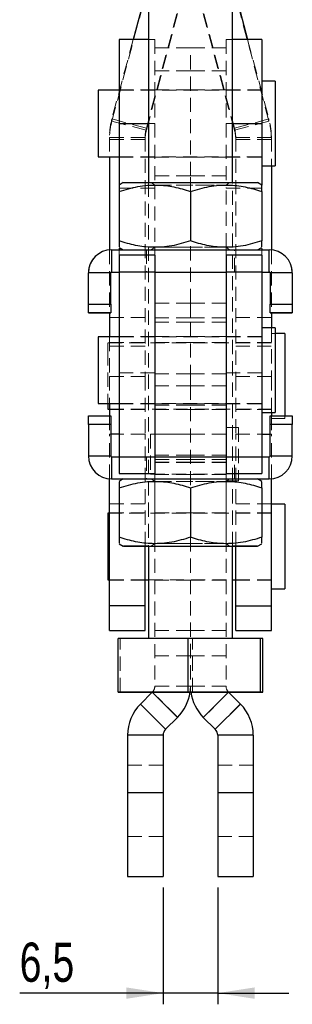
# Model space of a CAD drawing. Header units: millimetres. Extents: x 50 to 364, y 8 to 287.
# Tile 7 of 16: x 202 to 227, y 118 to 206. Entities that reach past the tile are written whole.
import ezdxf

# ---------------------------------------------------------------- set-up
doc = ezdxf.new("R2010")
doc.units = ezdxf.units.MM
doc.linetypes.add('HIDDEN', pattern=[1.905, 1.27, -0.635])
doc.layers.add('FORMATO', color=179, linetype='Continuous')
doc.styles.add('SLDTEXTSTYLE0', font='TXT', dxfattribs={"width": 0.75})
doc.dimstyles.new('SLDDIMSTYLE3', dxfattribs={"dimtxt": 3.5, "dimasz": 3.302, "dimexe": 0, "dimexo": 0.0625, "dimgap": 0.875, "dimtad": 1, "dimdec": 3, "dimlfac": 1.333333, "dimrnd": 1e-09, "dimzin": 12, "dimdsep": 46, "dimtxsty": 'SLDTEXTSTYLE0', "dimsah": 1, "dimcen": 0.09, "dimadec": 0, "dimazin": 3, "dimtfac": 1, "dimtdec": 3, "dimtmove": 0, "dimatfit": 0, "dimfxl": 0, "dimfrac": 2, "dimtolj": 1, "dimtzin": 12, "dimarcsym": 0})

# ---------------------------------------------------------------- blocks, each defined once
blk = doc.blocks.new('_D_8')
at = {"layer": 'FORMATO'}
for p, q in [((215.097, 128.25), (215.097, 117.823)), ((219.972, 128.25), (219.972, 117.823)), ((215.097, 118.823), (202.267, 118.823)), ((219.972, 118.823), (215.097, 118.823)), ((219.972, 118.823), (226.322, 118.823))]:
    blk.add_line(p, q, dxfattribs=at)
for points in [[(215.097, 118.823), (211.795, 119.331), (211.795, 118.315)], [(219.972, 118.823), (223.274, 118.315), (223.274, 119.331)]]:
    blk.add_solid(points, dxfattribs=at)
at = {"layer": 'FORMATO', "insert": (202.267, 123.335), "char_height": 3.5, "attachment_point": 1, "style": 'SLDTEXTSTYLE0'}
blk.add_mtext('6,5', dxfattribs=at)

msp = doc.modelspace()

# ---------------------------------------------------------------- linework, layer by layer
at = {"color": 7, "linetype": 'Continuous', "lineweight": 25}
for p, q in [((213.784043, 218.006727), (213.784043, 191.231925)), ((221.284043, 191.231925), (221.284043, 218.006727)), ((213.784043, 209.120236), (212.416639, 204.017618)), ((221.284043, 209.120236), (222.651447, 204.017618)), ((213.784043, 204.017618), (211.159043, 204.017618)), ((211.159043, 204.017618), (211.159043, 196.517938)), ((223.909044, 204.017618), (221.284043, 204.017618)), ((223.909044, 204.017618), (223.909044, 196.517938)), ((225.109043, 200.305117), (223.909044, 200.305117)), ((225.109043, 200.305117), (225.109043, 199.322758)), ((211.159043, 199.494182), (209.284043, 199.494182)), ((209.284043, 199.494182), (209.284043, 198.722153)), ((225.109043, 199.322758), (225.109043, 192.730117)), ((209.284043, 198.722153), (209.284043, 193.541055)), ((211.159043, 196.517938), (211.159043, 191.015219)), ((223.909044, 196.517938), (223.909044, 191.015219)), ((209.284043, 193.541055), (211.159043, 193.541055)), ((210.296543, 193.541055), (210.296543, 185.223506)), ((223.909044, 192.730117), (225.109043, 192.730117)), ((224.771544, 192.730117), (224.771544, 185.223506)), ((211.534043, 191.231724), (211.159043, 191.015219)), ((223.909044, 191.015219), (223.534044, 191.231724)), ((211.159043, 190.445984), (211.159043, 186.01778)), ((217.534043, 190.446141), (217.534043, 186.017938)), ((223.909044, 190.445984), (223.909044, 186.01778)), ((210.484043, 185.232047), (210.484043, 183.244547)), ((210.484043, 185.232047), (224.584043, 185.232047)), ((211.159043, 185.448231), (211.533487, 185.232047)), ((211.159043, 185.349759), (211.159043, 185.232047)), ((214.346543, 184.744804), (211.159043, 184.744804)), ((211.159043, 184.744804), (211.159043, 183.244868)), ((214.346543, 184.744804), (214.346543, 183.244868)), ((223.909044, 184.744804), (220.721544, 184.744804)), ((220.721544, 184.744804), (220.721544, 183.244868)), ((223.5346, 185.232047), (223.909044, 185.448231)), ((223.909044, 185.347548), (223.909044, 185.232047)), ((223.909044, 184.744804), (223.909044, 183.244868)), ((224.584043, 183.244547), (224.584043, 185.232047)), ((210.409044, 183.169547), (208.421543, 183.169547)), ((208.421543, 180.357047), (208.421543, 183.169547)), ((210.409044, 180.357047), (210.409044, 183.169547)), ((210.484043, 183.244547), (210.484043, 183.243904)), ((210.484043, 183.244547), (211.159043, 183.244547)), ((210.484043, 183.243904), (211.159043, 183.243904)), ((211.159043, 183.244868), (214.346543, 183.244868)), ((211.159043, 183.244868), (211.159043, 166.744867)), ((214.346543, 183.244868), (214.346543, 166.744867)), ((214.346543, 183.244547), (220.721544, 183.244547)), ((220.721544, 183.244868), (223.909044, 183.244868)), ((220.721544, 183.244868), (220.721544, 166.744867)), ((223.909044, 183.244868), (223.909044, 166.744867)), ((223.909044, 183.244547), (224.584043, 183.244547)), ((223.909044, 183.243904), (224.584043, 183.243904)), ((224.584043, 183.244547), (224.584043, 183.243904)), ((226.646543, 183.169547), (224.659043, 183.169547)), ((224.659043, 183.169547), (224.659043, 180.357047)), ((226.646543, 183.169547), (226.646543, 180.357047)), ((208.421543, 179.607014), (208.421543, 180.357047)), ((208.421543, 180.357047), (210.409044, 180.357047)), ((210.409044, 180.357047), (210.409044, 179.607014)), ((224.659043, 179.607014), (224.659043, 180.357047)), ((224.659043, 180.357047), (226.646543, 180.357047)), ((226.646543, 180.357047), (226.646543, 179.607014)), ((210.409044, 179.607014), (208.421543, 179.607014)), ((208.421543, 179.607014), (208.421543, 179.606436)), ((208.421543, 179.606436), (210.409044, 179.606436)), ((210.296543, 179.606436), (210.296543, 177.444181)), ((210.409044, 179.607014), (210.409044, 179.606436)), ((226.646543, 179.607014), (224.659043, 179.607014)), ((224.659043, 179.607014), (224.659043, 179.606436)), ((224.659043, 179.606436), (226.646543, 179.606436)), ((224.771544, 179.606436), (224.771544, 178.255118)), ((226.646543, 179.607014), (226.646543, 179.606436)), ((225.109043, 178.255118), (223.909044, 178.255118)), ((225.109043, 178.255118), (225.109043, 177.272759)), ((225.971544, 177.741904), (225.109043, 177.741904)), ((225.971544, 177.741904), (225.971544, 176.759545)), ((211.159043, 177.444181), (209.284043, 177.444181)), ((209.284043, 177.444181), (209.284043, 176.672153)), ((225.109043, 177.272759), (225.109043, 170.680118)), ((209.284043, 176.672153), (209.284043, 171.491056)), ((225.971544, 176.759545), (225.971544, 170.382014)), ((209.284043, 171.491056), (211.159043, 171.491056)), ((210.146543, 171.491056), (210.146543, 170.977842)), ((210.146543, 170.977842), (210.296543, 170.977842)), ((210.296543, 171.491056), (210.296543, 170.382014)), ((223.909044, 170.680118), (225.109043, 170.680118)), ((224.771544, 170.680118), (224.771544, 170.382014)), ((208.421543, 170.382014), (210.409044, 170.382014)), ((208.421543, 169.632046), (208.421543, 170.382014)), ((210.409044, 170.382014), (210.409044, 169.632046)), ((224.659043, 170.382014), (226.646543, 170.382014)), ((224.659043, 169.632046), (224.659043, 170.382014)), ((226.646543, 170.382014), (226.646543, 169.632046)), ((210.409044, 169.632046), (208.421543, 169.632046)), ((208.421543, 169.632046), (208.421543, 166.819546)), ((210.409044, 169.632046), (210.409044, 166.819546)), ((226.646543, 169.632046), (224.659043, 169.632046)), ((224.659043, 166.819546), (224.659043, 169.632046)), ((226.646543, 166.819546), (226.646543, 169.632046)), ((208.421543, 166.818903), (208.421543, 166.819546)), ((208.421543, 166.819546), (210.409044, 166.819546)), ((210.484043, 166.744546), (210.484043, 164.757046)), ((210.484043, 166.744546), (211.159043, 166.744546)), ((211.159043, 166.744867), (211.159043, 165.244803)), ((211.159043, 166.744867), (214.346543, 166.744867)), ((214.346543, 166.744867), (214.346543, 165.244803)), ((214.346543, 166.744546), (220.721544, 166.744546)), ((220.721544, 166.744867), (220.721544, 165.244803)), ((220.721544, 166.744867), (223.909044, 166.744867)), ((223.909044, 166.744867), (223.909044, 165.244803)), ((223.909044, 166.744546), (224.584043, 166.744546)), ((224.584043, 164.757046), (224.584043, 166.744546)), ((224.659043, 166.819546), (226.646543, 166.819546)), ((226.646543, 166.818903), (226.646543, 166.819546)), ((210.296543, 153.432205), (210.296543, 164.764944)), ((210.484043, 164.757046), (224.584043, 164.757046)), ((210.484043, 164.756403), (210.484043, 164.757046)), ((210.484043, 164.756403), (211.533487, 164.756403)), ((211.159043, 165.244803), (214.346543, 165.244803)), ((211.534043, 164.756725), (211.159043, 164.540218)), ((220.721544, 165.244803), (223.909044, 165.244803)), ((223.909044, 164.540218), (223.534044, 164.756725)), ((223.5346, 164.756403), (224.584043, 164.756403)), ((224.584043, 164.756403), (224.584043, 164.757046)), ((224.771544, 153.432205), (224.771544, 164.764944)), ((211.159043, 163.970984), (211.159043, 159.542781)), ((217.534043, 163.971142), (217.534043, 159.542938)), ((223.909044, 163.970984), (223.909044, 159.542781)), ((225.971544, 162.505118), (224.771544, 162.505118)), ((225.971544, 162.505118), (225.971544, 161.522759)), ((210.296543, 161.694181), (210.146543, 161.694181)), ((210.146543, 161.694181), (210.146543, 160.922154)), ((225.971544, 161.522759), (225.971544, 154.930119)), ((210.146543, 160.922154), (210.146543, 155.741056)), ((211.159043, 158.973231), (211.534043, 158.756725)), ((213.484043, 153.432205), (213.484043, 158.756535)), ((213.784043, 158.756725), (213.784043, 150.506946)), ((221.284043, 150.506948), (221.284043, 158.756725)), ((221.584043, 153.432205), (221.584043, 158.756535)), ((223.534044, 158.756725), (223.909044, 158.973231)), ((210.146543, 155.741056), (210.296543, 155.741056)), ((213.484043, 155.741056), (213.784043, 155.741056)), ((221.284043, 155.741056), (221.584043, 155.741056)), ((224.771544, 154.930119), (225.971544, 154.930119)), ((213.484043, 153.432205), (210.296543, 153.432205)), ((210.296543, 151.226179), (210.296543, 153.432205)), ((213.484043, 151.226179), (213.484043, 153.432205)), ((221.584043, 153.432205), (224.771544, 153.432205)), ((221.584043, 151.226179), (221.584043, 153.432205)), ((224.771544, 151.226179), (224.771544, 153.432205)), ((210.296543, 151.226179), (213.484043, 151.226179)), ((217.333098, 150.50704), (211.060947, 150.506875)), ((211.060947, 145.706875), (211.060947, 150.506875)), ((217.333098, 145.70704), (217.333098, 150.50704)), ((223.806195, 150.506891), (217.333098, 150.50704)), ((221.584043, 151.226179), (224.771544, 151.226179)), ((223.806195, 145.70689), (223.806195, 150.506891)), ((224.00714, 150.506575), (223.806195, 150.506891)), ((224.00714, 145.706575), (224.00714, 150.506575)), ((217.333098, 145.70704), (211.060947, 145.706875)), ((211.060947, 145.706875), (211.261892, 145.706559)), ((211.261892, 145.706559), (217.734988, 145.70641)), ((214.125863, 145.706494), (213.06231, 144.64294)), ((223.806195, 145.70689), (217.333098, 145.70704)), ((217.734988, 145.70641), (224.00714, 145.706575)), ((220.942223, 145.706494), (222.005776, 144.64294)), ((224.00714, 145.706575), (223.806195, 145.70689)), ((215.316213, 142.389038), (213.06231, 144.64294)), ((222.005776, 144.64294), (219.751873, 142.389038)), ((216.380776, 143.453601), (215.316213, 142.389038)), ((218.68731, 143.453601), (219.751873, 142.389038)), ((215.096543, 141.858707), (211.909043, 141.858707)), ((211.909043, 141.858707), (211.909043, 136.749875)), ((215.096543, 141.858707), (215.096543, 136.749875)), ((223.159043, 141.858707), (219.971543, 141.858707)), ((219.971543, 141.858707), (219.971543, 136.749875)), ((223.159043, 141.858707), (223.159043, 136.749875)), ((211.909043, 136.749875), (215.096543, 136.749875)), ((211.909043, 136.749875), (211.909043, 129.249874)), ((215.096543, 136.749875), (215.096543, 129.249874)), ((219.971543, 136.749875), (219.971543, 129.249874)), ((219.971543, 136.749875), (223.159043, 136.749875)), ((223.159043, 136.749875), (223.159043, 129.249874)), ((211.909043, 129.249874), (215.096543, 129.249874)), ((219.971543, 129.249874), (223.159043, 129.249874))]:
    msp.add_line(p, q, dxfattribs=at)
at = {"color": 7, "linetype": 'HIDDEN', "lineweight": 18}
for p, q in [((210.513766, 196.732434), (214.237932, 210.629571)), ((224.55432, 196.732434), (220.830155, 210.629571)), ((217.316821, 209.989085), (213.592655, 196.091951)), ((213.592655, 195.907546), (217.316821, 209.804683)), ((217.751266, 209.989085), (221.475432, 196.091951)), ((221.475432, 195.907546), (217.751266, 209.804683)), ((212.416639, 204.017618), (210.513766, 196.916839)), ((214.346543, 204.017618), (213.784043, 204.017618)), ((214.346543, 204.017618), (214.346543, 196.517938)), ((217.534043, 203.267617), (214.346543, 203.267617)), ((217.534043, 191.823707), (217.534043, 203.267617)), ((220.721544, 203.267617), (217.534043, 203.267617)), ((220.721544, 204.017618), (220.721544, 196.517938)), ((221.284043, 204.017618), (220.721544, 204.017618)), ((222.651447, 204.017618), (224.55432, 196.916839)), ((217.534043, 201.21153), (214.346543, 201.21153)), ((220.721544, 201.21153), (217.534043, 201.21153)), ((214.346543, 199.517618), (211.159043, 199.517618)), ((223.909044, 199.494182), (211.159043, 199.494182)), ((217.534043, 199.517618), (214.346543, 199.517618)), ((220.721544, 199.517618), (217.534043, 199.517618)), ((223.909044, 199.517618), (220.721544, 199.517618)), ((210.513766, 196.916839), (210.513766, 196.732434)), ((213.592655, 196.091951), (210.513766, 196.916839)), ((210.513766, 196.732434), (213.592655, 195.907546)), ((211.159043, 196.517296), (214.346543, 196.517296)), ((213.784043, 196.517938), (214.346543, 196.517938)), ((214.346543, 196.517938), (214.346543, 190.742938)), ((220.721544, 196.517938), (220.721544, 190.742938)), ((220.721544, 196.517938), (221.284043, 196.517938)), ((220.721544, 196.517296), (223.909044, 196.517296)), ((221.475432, 196.091951), (224.55432, 196.916839)), ((224.55432, 196.732434), (221.475432, 195.907546)), ((224.55432, 196.916839), (224.55432, 196.732434)), ((213.592655, 196.091951), (213.592655, 195.907546)), ((221.475432, 196.091951), (221.475432, 195.907546)), ((213.484043, 195.267062), (210.296543, 195.267062)), ((210.296543, 195.267062), (210.296543, 193.541055)), ((210.296543, 195.082658), (213.484043, 195.082658)), ((213.484043, 195.267062), (213.484043, 173.915697)), ((221.584043, 195.267062), (224.771544, 195.267062)), ((221.584043, 195.267062), (221.584043, 173.915697)), ((224.771544, 195.082658), (221.584043, 195.082658)), ((224.771544, 195.267062), (224.771544, 192.730117)), ((211.159043, 193.541055), (223.909044, 193.541055)), ((211.159043, 193.517619), (214.346543, 193.517619)), ((214.346543, 193.517619), (217.534043, 193.517619)), ((217.534043, 193.517619), (220.721544, 193.517619)), ((220.721544, 193.517619), (223.909044, 193.517619)), ((217.534043, 191.823707), (214.346543, 191.823707)), ((220.721544, 191.823707), (217.534043, 191.823707)), ((217.534043, 190.446141), (217.534043, 191.823707)), ((211.159043, 191.015219), (211.159043, 190.742938)), ((213.784043, 191.231925), (213.784043, 158.756725)), ((214.029097, 191.231724), (214.346544, 191.009447)), ((214.346543, 191.009447), (214.346543, 185.454002)), ((220.721543, 191.009447), (221.03899, 191.231724)), ((220.721544, 185.454002), (220.721544, 191.009447)), ((221.284043, 158.756725), (221.284043, 191.231925)), ((223.909044, 191.015219), (223.909044, 190.742938)), ((211.159043, 190.742938), (214.346543, 190.742938)), ((211.159043, 190.742938), (211.159043, 190.445984)), ((220.721544, 190.742938), (223.909044, 190.742938)), ((223.909044, 190.742938), (223.909044, 190.445984)), ((217.534043, 186.017938), (217.534043, 186.017308)), ((217.534043, 180.467618), (217.534043, 186.017308)), ((210.296543, 185.223506), (210.296543, 179.606436)), ((210.484043, 185.232047), (210.484043, 185.231404)), ((210.484043, 183.243904), (210.484043, 185.231404)), ((210.484043, 185.231404), (224.584043, 185.231404)), ((211.159043, 185.232047), (211.159043, 184.744804)), ((211.533487, 185.232047), (211.534043, 185.231725)), ((213.596543, 185.231725), (213.596543, 183.244225)), ((214.346544, 185.454004), (214.029097, 185.231725)), ((214.346543, 185.454002), (214.346543, 184.744804)), ((221.03899, 185.231725), (220.721543, 185.454004)), ((220.721544, 185.454002), (220.721544, 184.744804)), ((221.471543, 183.244225), (221.471543, 185.231725)), ((223.534044, 185.231725), (223.5346, 185.232047)), ((223.909044, 185.232047), (223.909044, 184.744804)), ((224.584043, 185.232047), (224.584043, 185.231404)), ((224.584043, 185.231404), (224.584043, 183.243904)), ((224.771544, 185.223506), (224.771544, 179.606436)), ((208.421543, 183.168904), (210.409044, 183.168904)), ((211.159043, 183.244739), (214.346543, 183.244739)), ((211.159043, 183.244547), (214.346543, 183.244547)), ((211.159043, 183.243904), (223.909044, 183.243904)), ((211.159043, 183.243261), (214.346543, 183.243261)), ((220.721544, 183.244739), (223.909044, 183.244739)), ((220.721544, 183.244547), (223.909044, 183.244547)), ((220.721544, 183.243261), (223.909044, 183.243261)), ((224.659043, 183.168904), (226.646543, 183.168904)), ((210.409044, 180.356404), (208.421543, 180.356404)), ((217.534043, 180.467618), (214.346543, 180.467618)), ((217.534043, 180.467618), (217.534043, 178.768218)), ((220.721544, 180.467618), (217.534043, 180.467618)), ((226.646543, 180.356404), (224.659043, 180.356404)), ((213.484043, 179.188014), (210.296543, 179.188014)), ((214.346543, 179.14724), (217.534043, 179.14724)), ((214.346543, 178.768218), (217.534043, 178.768218)), ((217.534043, 179.14724), (220.721544, 179.14724)), ((217.534043, 178.768218), (217.534043, 174.159326)), ((217.534043, 178.768218), (220.721544, 178.768218)), ((221.584043, 179.188014), (224.771544, 179.188014)), ((224.771544, 178.255118), (224.771544, 173.915697)), ((225.109043, 177.741904), (224.771544, 177.741904)), ((210.146543, 176.930967), (210.146543, 176.158939)), ((224.771544, 176.930967), (210.146543, 176.930967)), ((210.296543, 177.444181), (210.296543, 173.915697)), ((213.484043, 176.954404), (210.296543, 176.954404)), ((214.346543, 177.467618), (211.159043, 177.467618)), ((223.909044, 177.444181), (211.159043, 177.444181)), ((217.534043, 177.467618), (214.346543, 177.467618)), ((217.534043, 176.954404), (214.346543, 176.954404)), ((220.721544, 177.467618), (217.534043, 177.467618)), ((220.721544, 176.954404), (217.534043, 176.954404)), ((223.909044, 177.467618), (220.721544, 177.467618)), ((224.771544, 176.954404), (221.584043, 176.954404)), ((210.146543, 176.158939), (210.146543, 171.491056)), ((213.484043, 176.605958), (210.296543, 176.605958)), ((221.584043, 176.605958), (224.771544, 176.605958)), ((211.159043, 174.242297), (214.346543, 174.242297)), ((220.721544, 174.242297), (223.909044, 174.242297)), ((213.484043, 173.915697), (210.296543, 173.915697)), ((210.296543, 173.915697), (210.296543, 171.491056)), ((213.484043, 173.915697), (213.484043, 168.751586)), ((214.346543, 174.159326), (217.534043, 174.159326)), ((217.534043, 174.159326), (217.534043, 173.084176)), ((217.534043, 174.159326), (220.721544, 174.159326)), ((221.584043, 173.915697), (224.771544, 173.915697)), ((221.584043, 173.915697), (221.584043, 168.751586)), ((224.771544, 173.915697), (224.771544, 170.680118)), ((214.346543, 173.084176), (217.534043, 173.084176)), ((217.534043, 173.084176), (217.534043, 163.971142)), ((217.534043, 173.084176), (220.721544, 173.084176)), ((210.296543, 170.977842), (224.771544, 170.977842)), ((210.296543, 170.954404), (213.484043, 170.954404)), ((211.159043, 171.491056), (223.909044, 171.491056)), ((211.159043, 171.467618), (214.346543, 171.467618)), ((214.346543, 171.467618), (217.534043, 171.467618)), ((217.534043, 171.347696), (214.346543, 171.347696)), ((214.346543, 170.954404), (217.534043, 170.954404)), ((217.534043, 171.467618), (220.721544, 171.467618)), ((220.721544, 171.347696), (217.534043, 171.347696)), ((217.534043, 170.954404), (220.721544, 170.954404)), ((220.721544, 171.467618), (223.909044, 171.467618)), ((221.584043, 170.954404), (224.771544, 170.954404)), ((210.409044, 170.381436), (208.421543, 170.381436)), ((210.296543, 170.382014), (210.296543, 168.751586)), ((226.646543, 170.381436), (224.659043, 170.381436)), ((224.771544, 170.382014), (224.771544, 168.751586)), ((224.771544, 170.166904), (225.971544, 170.166904)), ((225.971544, 170.382014), (225.971544, 170.166904)), ((208.421543, 169.631403), (210.409044, 169.631403)), ((221.846543, 169.348868), (220.721544, 169.348868)), ((221.846543, 169.348868), (221.846543, 164.586368)), ((224.659043, 169.631403), (226.646543, 169.631403)), ((210.296543, 164.764944), (210.296543, 168.751586)), ((210.409044, 168.751586), (210.296543, 168.751586)), ((213.484043, 168.751586), (211.159043, 168.751586)), ((213.484043, 158.756535), (213.484043, 168.751586)), ((213.971543, 168.753556), (213.971543, 165.181681)), ((220.721544, 168.753556), (213.971543, 168.753556)), ((217.534043, 168.767618), (214.346543, 168.767618)), ((220.721544, 168.767618), (217.534043, 168.767618)), ((221.584043, 158.756535), (221.584043, 168.751586)), ((221.584043, 168.751586), (223.909044, 168.751586)), ((224.659043, 168.751586), (224.771544, 168.751586)), ((224.771544, 164.764944), (224.771544, 168.751586)), ((210.409044, 166.818903), (208.421543, 166.818903)), ((210.409044, 166.818903), (210.409044, 166.819546)), ((210.484043, 166.743903), (210.484043, 166.744546)), ((210.484043, 166.743903), (224.584043, 166.743903)), ((210.484043, 164.756403), (210.484043, 166.743903)), ((211.159043, 166.744739), (214.346543, 166.744739)), ((211.159043, 166.744546), (214.346543, 166.744546)), ((211.159043, 166.742618), (214.346543, 166.742618)), ((213.596543, 166.744225), (213.596543, 164.756725)), ((214.346543, 166.877807), (217.534043, 166.877807)), ((217.534043, 166.497393), (214.346543, 166.497393)), ((217.534043, 166.262101), (214.346543, 166.262101)), ((214.346543, 166.261513), (217.534043, 166.261513)), ((217.534043, 166.877807), (220.721544, 166.877807)), ((220.721544, 166.497393), (217.534043, 166.497393)), ((220.721544, 166.262101), (217.534043, 166.262101)), ((217.534043, 166.261513), (220.721544, 166.261513)), ((220.721544, 166.744739), (223.909044, 166.744739)), ((220.721544, 166.744546), (223.909044, 166.744546)), ((220.721544, 166.742618), (223.909044, 166.742618)), ((221.471543, 164.756725), (221.471543, 166.744225)), ((224.584043, 166.743903), (224.584043, 166.744546)), ((224.584043, 166.743903), (224.584043, 164.756403)), ((224.659043, 166.818903), (224.659043, 166.819546)), ((226.646543, 166.818903), (224.659043, 166.818903)), ((214.346543, 166.217618), (217.534043, 166.217618)), ((217.534043, 166.217618), (220.721544, 166.217618)), ((211.533487, 164.756403), (223.5346, 164.756403)), ((213.971543, 165.181681), (220.721544, 165.181681)), ((214.029097, 164.756725), (214.346544, 164.534447)), ((214.346543, 165.244803), (214.346543, 146.237834)), ((214.346543, 165.167618), (217.534043, 165.167618)), ((214.346543, 164.534447), (214.346543, 158.979003)), ((217.534043, 165.167618), (220.721544, 165.167618)), ((220.721543, 164.534447), (221.03899, 164.756725)), ((220.721544, 165.244803), (220.721544, 146.237834)), ((220.721544, 164.586368), (221.846543, 164.586368)), ((220.721544, 158.979003), (220.721544, 164.534447)), ((213.484043, 162.520154), (210.296543, 162.520154)), ((221.584043, 162.520154), (224.771544, 162.520154)), ((213.484043, 161.717618), (210.296543, 161.717618)), ((224.771544, 161.694181), (210.296543, 161.694181)), ((217.534043, 161.717618), (214.346543, 161.717618)), ((220.721544, 161.717618), (217.534043, 161.717618)), ((224.771544, 161.717618), (221.584043, 161.717618)), ((217.534043, 159.542938), (217.534043, 159.542308)), ((217.534043, 159.542308), (217.534043, 146.237834)), ((214.346544, 158.979003), (214.029097, 158.756725)), ((221.03899, 158.756725), (220.721543, 158.979003)), ((210.296543, 155.741056), (213.484043, 155.741056)), ((210.296543, 155.717618), (213.484043, 155.717618)), ((213.784043, 155.741056), (221.284043, 155.741056)), ((214.346543, 155.717619), (217.534043, 155.717619)), ((217.534043, 155.717619), (220.721544, 155.717619)), ((221.584043, 155.741056), (224.771544, 155.741056)), ((221.584043, 155.717618), (224.771544, 155.717618)), ((211.060947, 150.506875), (211.261892, 150.506559)), ((211.261892, 145.706559), (211.261892, 150.506559)), ((211.261892, 150.506559), (217.734988, 150.50641)), ((213.784043, 150.506946), (213.784043, 150.506724)), ((214.346543, 151.217619), (217.534043, 151.217619)), ((217.534043, 151.217619), (220.721544, 151.217619)), ((217.734988, 150.50641), (224.00714, 150.506575)), ((217.734988, 145.70641), (217.734988, 150.50641)), ((221.284043, 150.506724), (221.284043, 150.506948)), ((214.346543, 148.967618), (217.534043, 148.967618)), ((217.534043, 148.967618), (220.721544, 148.967618)), ((217.534043, 146.237834), (214.346543, 146.237834)), ((220.721544, 146.237834), (217.534043, 146.237834)), ((214.126873, 145.707504), (214.125863, 145.706494)), ((214.126873, 145.707504), (216.380776, 143.453601)), ((214.127884, 145.706494), (214.126873, 145.707504)), ((218.68731, 143.453601), (220.941213, 145.707504)), ((220.941213, 145.707504), (220.940203, 145.706494)), ((220.941213, 145.707504), (220.942223, 145.706494)), ((213.06231, 144.64294), (215.316213, 142.389038)), ((219.751873, 142.389038), (222.005776, 144.64294)), ((211.909043, 141.858707), (215.096543, 141.858707)), ((219.971543, 141.858707), (223.159043, 141.858707)), ((215.096543, 139.187375), (211.909043, 139.187375)), ((223.159043, 139.187375), (219.971543, 139.187375)), ((211.909043, 136.749875), (215.096543, 136.749875)), ((219.971543, 136.749875), (223.159043, 136.749875)), ((211.909043, 132.812373), (215.096543, 132.812373)), ((219.971543, 132.812373), (223.159043, 132.812373))]:
    msp.add_line(p, q, dxfattribs=at)
at = {"color": 8, "linetype": 'Continuous', "lineweight": 25}
for p, q in [((211.159043, 196.517938), (213.784043, 196.517938)), ((221.284043, 196.517938), (223.909044, 196.517938)), ((211.159043, 168.751586), (210.409044, 168.751586)), ((223.909044, 168.751586), (224.659043, 168.751586)), ((216.380776, 143.453601), (214.127884, 145.706494)), ((220.940203, 145.706494), (218.68731, 143.453601))]:
    msp.add_line(p, q, dxfattribs=at)
at = {"color": 7, "linetype": 'Continuous', "lineweight": 25, "flags": 128}
for points in [[(211.534043, 191.231724), (211.550821, 191.231743), (211.684476, 191.231782), (211.948801, 191.231819), (212.337891, 191.231852), (212.843054, 191.231886), (213.453007, 191.231914), (214.154123, 191.231936), (214.930741, 191.231955), (215.765512, 191.231969), (216.63979, 191.231978), (217.534043, 191.231981)], [(217.534043, 191.231981), (218.428297, 191.231978), (219.302574, 191.231969), (220.137346, 191.231955), (220.913964, 191.231936), (221.61508, 191.231914), (222.225032, 191.231886), (222.730196, 191.231852), (223.119286, 191.231819), (223.383611, 191.231782), (223.517266, 191.231743), (223.534044, 191.231724)], [(214.346543, 183.244324), (214.391851, 183.244326), (214.881367, 183.24435), (215.461217, 183.244368), (216.111654, 183.244382), (216.81053, 183.24439), (217.534043, 183.244393)], [(217.534043, 183.244393), (218.257557, 183.24439), (218.956432, 183.244382), (219.60687, 183.244368), (220.18672, 183.24435), (220.676236, 183.244326), (220.721544, 183.244324)], [(211.534043, 164.756725), (211.550821, 164.756744), (211.684476, 164.756782), (211.948801, 164.756819), (212.337891, 164.756853), (212.843054, 164.756885), (213.453007, 164.756913), (214.154123, 164.756937), (214.930741, 164.756956), (215.765512, 164.75697), (216.63979, 164.756979), (217.534043, 164.756982)], [(217.534043, 164.756982), (218.428297, 164.756979), (219.302574, 164.75697), (220.137346, 164.756956), (220.913964, 164.756937), (221.61508, 164.756913), (222.225032, 164.756885), (222.730196, 164.756853), (223.119286, 164.756819), (223.383611, 164.756782), (223.517266, 164.756744), (223.534044, 164.756725)], [(213.784043, 158.756524), (213.453007, 158.756536), (212.843054, 158.756564), (212.337891, 158.756596), (211.948801, 158.756631), (211.684476, 158.756668), (211.550821, 158.756705), (211.550821, 158.756744), (211.684476, 158.756782), (211.948801, 158.756819), (212.337891, 158.756853), (212.843054, 158.756885), (213.453007, 158.756914), (214.154123, 158.756937), (214.930741, 158.756956), (215.765512, 158.756971), (216.63979, 158.756979), (217.534043, 158.756982)], [(217.534043, 158.756982), (218.428297, 158.756979), (219.302574, 158.756971), (220.137346, 158.756956), (220.913964, 158.756937), (221.61508, 158.756914), (222.225032, 158.756885), (222.730196, 158.756853), (223.119286, 158.756819), (223.383611, 158.756782), (223.517266, 158.756744), (223.517266, 158.756705), (223.383611, 158.756668), (223.119286, 158.756631), (222.730196, 158.756596), (222.225032, 158.756564), (221.61508, 158.756536), (221.284043, 158.756524)]]:
    msp.add_lwpolyline(points, dxfattribs=at)
at = {"color": 7, "linetype": 'HIDDEN', "lineweight": 18, "flags": 128}
for points in [[(223.534044, 191.231724), (223.517266, 191.231707), (223.383611, 191.231668), (223.119286, 191.231631), (222.730196, 191.231595), (222.225032, 191.231564), (221.61508, 191.231536), (220.913964, 191.231511), (220.137346, 191.231494), (219.302574, 191.23148), (218.428297, 191.231469), (217.534043, 191.231467), (216.63979, 191.231469), (215.765512, 191.23148), (214.930741, 191.231494), (214.154123, 191.231511), (213.453007, 191.231536), (212.843054, 191.231564), (212.337891, 191.231595), (211.948801, 191.231631), (211.684476, 191.231668), (211.550821, 191.231707), (211.534043, 191.231724)], [(217.534043, 191.231575), (218.217824, 191.231578), (218.875328, 191.231587), (219.481287, 191.231601), (220.012414, 191.231617), (220.4483, 191.231643), (220.772191, 191.231668), (220.971643, 191.231696), (221.03899, 191.231724), (220.971643, 191.231754), (220.772191, 191.231782), (220.4483, 191.231807), (220.012414, 191.23183), (219.481287, 191.231849), (218.875328, 191.231863), (218.217824, 191.231872), (217.534043, 191.231874), (216.850262, 191.231872), (216.192759, 191.231863), (215.5868, 191.231849), (215.055672, 191.23183), (214.619787, 191.231807), (214.295896, 191.231782), (214.096444, 191.231754), (214.029097, 191.231724), (214.096444, 191.231696), (214.295896, 191.231668), (214.619787, 191.231643), (215.055672, 191.231617), (215.5868, 191.231601), (216.192759, 191.231587), (216.850262, 191.231578), (217.534043, 191.231575)], [(214.509804, 191.009489), (214.383301, 191.009466), (214.350635, 191.009441), (214.448297, 191.009413), (214.477643, 191.009408)], [(214.569633, 191.009396), (214.672291, 191.009385), (215.013446, 191.009363), (215.457794, 191.009343), (215.987143, 191.009327), (216.579823, 191.009315), (217.211569, 191.00931), (217.856517, 191.00931), (218.488263, 191.009315), (219.080943, 191.009327), (219.610293, 191.009343), (220.054641, 191.009363), (220.395795, 191.009385), (220.619789, 191.009413), (220.717452, 191.009441), (220.684786, 191.009466), (220.523128, 191.009494), (220.239097, 191.009519), (219.84432, 191.009542), (219.354961, 191.009558), (218.791053, 191.009572), (218.175682, 191.009581), (217.534043, 191.009584), (217.534043, 191.009584)], [(217.534043, 191.009584), (216.892404, 191.009581), (216.277034, 191.009572), (215.713126, 191.009558), (215.223766, 191.009542), (214.82899, 191.009519), (214.586768, 191.0095)], [(217.534043, 185.231982), (218.428297, 185.23198), (219.302574, 185.23197), (220.137346, 185.231956), (220.913964, 185.231938), (221.61508, 185.231913), (222.225032, 185.231885), (222.730196, 185.231854), (223.119286, 185.231819), (223.383611, 185.231783), (223.517266, 185.231744), (223.517266, 185.231706), (223.383611, 185.231668), (223.119286, 185.23163), (222.730196, 185.231597), (222.225032, 185.231565), (221.61508, 185.231537), (220.913964, 185.231513), (220.137346, 185.231493), (219.302574, 185.231479), (218.428297, 185.231471), (217.534043, 185.231468), (216.63979, 185.231471), (215.765512, 185.231479), (214.930741, 185.231493), (214.154123, 185.231513), (213.453007, 185.231537), (212.843054, 185.231565), (212.337891, 185.231597), (211.948801, 185.23163), (211.684476, 185.231668), (211.550821, 185.231706), (211.550821, 185.231744), (211.684476, 185.231783), (211.948801, 185.231819), (212.337891, 185.231854), (212.843054, 185.231885), (213.453007, 185.231913), (214.154123, 185.231938), (214.930741, 185.231956), (215.765512, 185.23197), (216.63979, 185.23198), (217.534043, 185.231982)], [(217.534043, 185.231893), (218.257557, 185.23189), (218.956432, 185.231882), (219.60687, 185.231868), (220.18672, 185.23185), (220.676236, 185.231826), (221.058749, 185.231799), (221.321232, 185.231771), (221.454747, 185.231741), (221.454747, 185.231709), (221.321232, 185.231679), (221.058749, 185.23165), (220.676236, 185.231623), (220.18672, 185.2316), (219.60687, 185.231581), (218.956432, 185.231567), (218.257557, 185.231559), (217.534043, 185.231556), (216.81053, 185.231559), (216.111654, 185.231567), (215.461217, 185.231581), (214.881367, 185.2316), (214.391851, 185.231623), (214.009338, 185.23165), (213.746855, 185.231679), (213.61334, 185.231709), (213.61334, 185.231741), (213.746855, 185.231771), (214.009338, 185.231799), (214.391851, 185.231826), (214.881367, 185.23185), (215.461217, 185.231868), (216.111654, 185.231882), (216.81053, 185.23189), (217.534043, 185.231893)], [(217.534043, 185.231574), (218.217824, 185.231577), (218.875328, 185.231586), (219.481287, 185.2316), (220.012414, 185.231619), (220.4483, 185.231642), (220.772191, 185.231667), (220.971643, 185.231696), (221.03899, 185.231725), (220.971643, 185.231755), (220.772191, 185.231783), (220.4483, 185.231808), (220.012414, 185.231832), (219.481287, 185.23185), (218.875328, 185.231864), (218.217824, 185.231872), (217.534043, 185.231875), (216.850262, 185.231872), (216.192759, 185.231864), (215.5868, 185.23185), (215.055672, 185.231832), (214.619787, 185.231808), (214.295896, 185.231783), (214.096444, 185.231755), (214.029097, 185.231725), (214.096444, 185.231696), (214.295896, 185.231667), (214.619787, 185.231642), (215.055672, 185.231619), (215.5868, 185.2316), (216.192759, 185.231586), (216.850262, 185.231577), (217.534043, 185.231574)], [(217.534043, 185.453867), (216.892404, 185.45387), (216.277034, 185.453878), (215.713126, 185.45389), (215.223766, 185.453909), (214.82899, 185.453931), (214.544959, 185.453956), (214.383301, 185.453983), (214.350635, 185.454009), (214.448297, 185.454037), (214.672291, 185.454064), (215.013446, 185.454086), (215.457794, 185.454107), (215.987143, 185.454122), (216.579823, 185.454134), (217.211569, 185.454139), (217.856517, 185.454139), (218.488263, 185.454134), (219.080943, 185.454122), (219.610293, 185.454107), (220.054641, 185.454086), (220.395795, 185.454064), (220.504611, 185.454053)], [(220.530579, 185.453956), (220.523128, 185.453956), (220.239097, 185.453931), (219.84432, 185.453909), (219.354961, 185.45389), (218.791053, 185.453878), (218.175682, 185.45387), (217.534043, 185.453867)], [(220.543507, 185.454048), (220.619789, 185.454037), (220.717452, 185.454009), (220.684786, 185.453983), (220.587112, 185.453963)], [(220.721544, 183.244324), (221.058749, 183.244301), (221.321232, 183.244271), (221.454747, 183.244241), (221.454747, 183.24421), (221.321232, 183.244179), (221.058749, 183.24415), (220.676236, 183.244123), (220.18672, 183.2441), (219.60687, 183.244081), (218.956432, 183.244067), (218.257557, 183.244059), (217.534043, 183.244056), (216.81053, 183.244059), (216.111654, 183.244067), (215.461217, 183.244081), (214.881367, 183.2441), (214.391851, 183.244123), (214.009338, 183.24415), (213.746855, 183.244179), (213.61334, 183.24421), (213.61334, 183.244241), (213.746855, 183.244271), (214.009338, 183.244301), (214.346543, 183.244324)], [(217.534043, 166.744056), (218.257557, 166.744059), (218.956432, 166.744068), (219.60687, 166.744081), (220.18672, 166.7441), (220.676236, 166.744123), (221.058749, 166.74415), (221.321232, 166.744179), (221.454747, 166.744209), (221.454747, 166.74424), (221.321232, 166.744271), (221.058749, 166.7443), (220.676236, 166.744326), (220.18672, 166.744349), (219.60687, 166.744368), (218.956432, 166.744382), (218.257557, 166.744391), (217.534043, 166.744393), (216.81053, 166.744391), (216.111654, 166.744382), (215.461217, 166.744368), (214.881367, 166.744349), (214.391851, 166.744326), (214.009338, 166.7443), (213.746855, 166.744271), (213.61334, 166.74424), (213.61334, 166.744209), (213.746855, 166.744179), (214.009338, 166.74415), (214.391851, 166.744123), (214.881367, 166.7441), (215.461217, 166.744081), (216.111654, 166.744068), (216.81053, 166.744059), (217.534043, 166.744056)], [(223.534044, 164.756725), (223.517266, 164.756706), (223.383611, 164.756668), (223.119286, 164.756631), (222.730196, 164.756596), (222.225032, 164.756565), (221.61508, 164.756536), (220.913964, 164.756512), (220.137346, 164.756493), (219.302574, 164.756479), (218.428297, 164.756471), (217.534043, 164.756468), (216.63979, 164.756471), (215.765512, 164.756479), (214.930741, 164.756493), (214.154123, 164.756512), (213.453007, 164.756536), (212.843054, 164.756565), (212.337891, 164.756596), (211.948801, 164.756631), (211.684476, 164.756668), (211.550821, 164.756706), (211.534043, 164.756725)], [(217.534043, 164.756556), (218.257557, 164.756559), (218.956432, 164.756568), (219.60687, 164.756581), (220.18672, 164.7566), (220.676236, 164.756623), (221.058749, 164.75665), (221.321232, 164.756679), (221.454747, 164.756709), (221.454747, 164.75674), (221.321232, 164.756771), (221.058749, 164.7568), (220.676236, 164.756826), (220.18672, 164.756849), (219.60687, 164.756868), (218.956432, 164.756882), (218.257557, 164.756891), (217.534043, 164.756894), (216.81053, 164.756891), (216.111654, 164.756882), (215.461217, 164.756868), (214.881367, 164.756849), (214.391851, 164.756826), (214.009338, 164.7568), (213.746855, 164.756771), (213.61334, 164.75674), (213.61334, 164.756709), (213.746855, 164.756679), (214.009338, 164.75665), (214.391851, 164.756623), (214.881367, 164.7566), (215.461217, 164.756581), (216.111654, 164.756568), (216.81053, 164.756559), (217.534043, 164.756556)], [(217.534043, 164.756575), (218.217824, 164.756577), (218.875328, 164.756586), (219.481287, 164.7566), (220.012414, 164.756619), (220.4483, 164.756641), (220.772191, 164.756667), (220.971643, 164.756696), (221.03899, 164.756725), (220.971643, 164.756754), (220.772191, 164.756782), (220.4483, 164.756808), (220.012414, 164.756831), (219.481287, 164.75685), (218.875328, 164.756864), (218.217824, 164.756872), (217.534043, 164.756875), (216.850262, 164.756872), (216.192759, 164.756864), (215.5868, 164.75685), (215.055672, 164.756831), (214.619787, 164.756808), (214.295896, 164.756782), (214.096444, 164.756754), (214.029097, 164.756725), (214.096444, 164.756696), (214.295896, 164.756667), (214.619787, 164.756641), (215.055672, 164.756619), (215.5868, 164.7566), (216.192759, 164.756586), (216.850262, 164.756577), (217.534043, 164.756575)], [(214.509804, 164.53449), (214.383301, 164.534467), (214.350635, 164.53444), (214.448297, 164.534412), (214.477643, 164.534408)], [(214.569633, 164.534396), (214.672291, 164.534387), (215.013446, 164.534363), (215.457794, 164.534343), (215.987143, 164.534327), (216.579823, 164.534316), (217.211569, 164.534311), (217.856517, 164.534311), (218.488263, 164.534316), (219.080943, 164.534327), (219.610293, 164.534343), (220.054641, 164.534363), (220.395795, 164.534387), (220.619789, 164.534412), (220.717452, 164.53444), (220.684786, 164.534467), (220.523128, 164.534494), (220.239097, 164.534519), (219.84432, 164.534541), (219.354961, 164.534559), (218.791053, 164.534572), (218.175682, 164.53458), (217.534043, 164.534583), (217.534043, 164.534583)], [(217.534043, 164.534583), (216.892404, 164.53458), (216.277034, 164.534572), (215.713126, 164.534559), (215.223766, 164.534541), (214.82899, 164.534519), (214.586768, 164.534499)], [(221.284043, 158.756524), (220.913964, 158.756513), (220.137346, 158.756493), (219.302574, 158.756479), (218.428297, 158.756471), (217.534043, 158.756468), (216.63979, 158.756471), (215.765512, 158.756479), (214.930741, 158.756493), (214.154123, 158.756513), (213.784043, 158.756524)], [(217.534043, 158.756575), (218.217824, 158.756578), (218.875328, 158.756586), (219.481287, 158.7566), (220.012414, 158.756619), (220.4483, 158.756641), (220.772191, 158.756668), (220.971643, 158.756696), (221.03899, 158.756725), (220.971643, 158.756754), (220.772191, 158.756782), (220.4483, 158.756808), (220.012414, 158.756831), (219.481287, 158.75685), (218.875328, 158.756863), (218.217824, 158.756872), (217.534043, 158.756875), (216.850262, 158.756872), (216.192759, 158.756863), (215.5868, 158.75685), (215.055672, 158.756831), (214.619787, 158.756808), (214.295896, 158.756782), (214.096444, 158.756754), (214.029097, 158.756725), (214.096444, 158.756696), (214.295896, 158.756668), (214.619787, 158.756641), (215.055672, 158.756619), (215.5868, 158.7566), (216.192759, 158.756586), (216.850262, 158.756578), (217.534043, 158.756575)], [(217.534043, 158.978866), (216.892404, 158.978869), (216.277034, 158.978877), (215.713126, 158.978891), (215.223766, 158.978909), (214.82899, 158.978931), (214.544959, 158.978956), (214.383301, 158.978982), (214.350635, 158.97901), (214.448297, 158.979037), (214.672291, 158.979063), (215.013446, 158.979086), (215.457794, 158.979107), (215.987143, 158.979123), (216.579823, 158.979133), (217.211569, 158.979139), (217.856517, 158.979139), (218.488263, 158.979133), (219.080943, 158.979123), (219.610293, 158.979107), (220.054641, 158.979086), (220.395795, 158.979063), (220.504611, 158.979053)], [(220.530579, 158.978956), (220.523128, 158.978956), (220.239097, 158.978931), (219.84432, 158.978909), (219.354961, 158.978891), (218.791053, 158.978877), (218.175682, 158.978869), (217.534043, 158.978866)], [(220.543507, 158.979048), (220.619789, 158.979037), (220.717452, 158.97901), (220.684786, 158.978982), (220.587112, 158.978963)], [(219.319692, 150.506867), (219.911492, 150.506849), (220.417365, 150.506828), (220.819027, 150.506803), (221.101961, 150.506775), (221.255941, 150.506744), (221.275403, 150.506714), (221.159641, 150.506684), (220.912841, 150.506654), (220.543923, 150.506629), (220.06622, 150.506607), (219.496997, 150.506587), (218.856828, 150.506575), (218.16885, 150.506566), (217.457928, 150.506564), (216.749758, 150.506568), (216.069934, 150.506578), (215.443026, 150.506592), (214.891693, 150.506611), (214.435862, 150.506635), (214.092007, 150.506661), (213.872556, 150.506691), (213.785441, 150.50672), (213.83381, 150.506751), (214.015915, 150.50678), (214.325175, 150.506808), (214.750411, 150.506832), (215.276255, 150.506853), (215.883701, 150.50687), (216.550796, 150.506879), (217.253427, 150.506885), (217.9662, 150.506885), (218.663354, 150.506878), (219.319692, 150.506867)], [(217.498017, 145.706415), (217.515083, 145.851892), (217.534043, 146.237834)], [(217.570069, 145.706414), (217.553004, 145.851892), (217.534043, 146.237834)]]:
    msp.add_lwpolyline(points, dxfattribs=at)
at = {"color": 7, "linetype": 'HIDDEN', "lineweight": 18}
for centre, radius, start, end in [((216.670101, 195.267056), 6.373558, 164.99827811, 179.99993896), ((216.67005, 195.082658), 6.373507, 164.99821705, 180.00000001), ((218.397985, 195.267056), 6.373558, 0.00006104, 15.00172189), ((218.398037, 195.082658), 6.373507, 359.99999999, 15.00178295), ((216.670818, 195.267059), 3.186775, 164.99826885, 179.99994822), ((216.670767, 195.082662), 3.186724, 164.99814674, 180.00007033), ((218.397268, 195.267059), 3.186775, 0.00005178, 15.00173115), ((218.39732, 195.082662), 3.186724, 359.99992967, 15.00185326), ((210.484043, 183.168903), 2.0625, 90, 180), ((224.584043, 183.168903), 2.0625, 360, 90), ((210.484043, 166.818903), 0.075, 180, 270), ((224.584043, 166.818903), 0.075, 270, 0), ((213.596543, 146.237834), 0.75, 315, 0), ((221.471543, 146.237834), 0.75, 180, 225)]:
    msp.add_arc(centre, radius, start, end, dxfattribs=at)
at = {"color": 7, "linetype": 'Continuous', "lineweight": 25}
for centre, radius, start, end in [((210.484043, 183.169546), 2.0625, 90, 180), ((224.584043, 183.169546), 2.0625, 0, 90), ((210.484043, 183.169546), 0.075, 90, 180), ((210.484043, 183.168903), 0.075, 90, 180), ((224.584043, 183.169546), 0.075, 0, 90), ((224.584043, 183.168903), 0.075, 360, 90), ((210.484043, 166.819546), 2.0625, 180, 270), ((210.484043, 166.818903), 2.0625, 180, 270), ((210.484043, 166.819546), 0.075, 180, 270), ((224.584043, 166.819546), 2.0625, 270, 0), ((224.584043, 166.819546), 0.075, 270, 0), ((224.584043, 166.818903), 2.0625, 270, 0), ((213.596543, 146.237834), 3.9375, 315, 352.24348922), ((221.471543, 146.237834), 3.9375, 187.75653533, 225), ((215.846543, 141.858708), 3.9375, 135, 180), ((219.221543, 141.858708), 3.9375, 360, 45), ((215.846543, 141.858708), 0.75, 135, 180), ((219.221543, 141.858708), 0.75, 0, 45)]:
    msp.add_arc(centre, radius, start, end, dxfattribs=at)
for points, knots in [([(211.159043, 190.445984), (211.712348, 190.610456), (212.830956, 190.942966), (214.488325, 191.064639), (216.072655, 190.886146), (217.043947, 190.593703), (217.534043, 190.446141)], [0, 0, 0, 0, 0.2646051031, 0.534947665, 0.7653431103, 1, 1, 1, 1]), ([(211.159043, 190.975673), (211.159043, 190.982465), (211.159043, 191.002657), (211.159043, 190.758853), (211.159043, 190.518437), (211.159043, 190.445984)], [0, 0, 0, 0, 0.26149507, 0.777442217, 1, 1, 1, 1]), ([(217.534043, 190.446141), (218.087349, 190.610586), (219.205958, 190.943043), (220.863322, 191.064632), (222.447656, 190.886062), (223.418948, 190.59357), (223.909044, 190.445984)], [0, 0, 0, 0, 0.264604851, 0.534947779, 0.765343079, 1, 1, 1, 1]), ([(223.909044, 190.445984), (223.909044, 190.518438), (223.909044, 190.754671), (223.909044, 190.999849), (223.909044, 190.980553), (223.909044, 190.973743)], [0, 0, 0, 0, 0.222553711, 0.725628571, 1, 1, 1, 1]), ([(217.534043, 186.017938), (216.980738, 185.853466), (215.862131, 185.520955), (214.204762, 185.399285), (212.620432, 185.577776), (211.649139, 185.870219), (211.159043, 186.01778)], [0, 0, 0, 0, 0.264605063, 0.534947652, 0.765343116, 1, 1, 1, 1]), ([(211.159043, 186.01778), (211.159043, 185.945302), (211.159043, 185.708991), (211.159043, 185.463678), (211.159043, 185.482911), (211.159043, 185.489702)], [0, 0, 0, 0, 0.22249784, 0.725444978, 1, 1, 1, 1]), ([(223.909044, 186.01778), (223.355739, 185.853336), (222.237131, 185.520883), (220.579763, 185.399292), (218.995431, 185.577862), (218.02414, 185.870353), (217.534043, 186.017938)], [0, 0, 0, 0, 0.264605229, 0.5349478, 0.76534311, 1, 1, 1, 1]), ([(223.909044, 185.487774), (223.909044, 185.480998), (223.909044, 185.460866), (223.909044, 185.704809), (223.909044, 185.945304), (223.909044, 186.01778)], [0, 0, 0, 0, 0.261681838, 0.777498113, 1, 1, 1, 1]), ([(211.159043, 163.970984), (211.712348, 164.135456), (212.830956, 164.467966), (214.488325, 164.589638), (216.072655, 164.411147), (217.043947, 164.118703), (217.534043, 163.971142)], [0, 0, 0, 0, 0.264605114, 0.534947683, 0.765343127, 1, 1, 1, 1]), ([(211.159043, 164.500672), (211.159043, 164.507464), (211.159043, 164.527658), (211.159043, 164.283855), (211.159043, 164.043437), (211.159043, 163.970984)], [0, 0, 0, 0, 0.261495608, 0.777442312, 1, 1, 1, 1]), ([(217.534043, 163.971142), (218.087349, 164.135586), (219.205958, 164.468042), (220.863322, 164.589631), (222.447656, 164.411061), (223.418948, 164.11857), (223.909044, 163.970984)], [0, 0, 0, 0, 0.264604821, 0.534947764, 0.765343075, 1, 1, 1, 1]), ([(223.909044, 163.970984), (223.909044, 164.043439), (223.909044, 164.279673), (223.909044, 164.524847), (223.909044, 164.505552), (223.909044, 164.498743)], [0, 0, 0, 0, 0.222553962, 0.725629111, 1, 1, 1, 1]), ([(217.534043, 159.542938), (216.980738, 159.378466), (215.862131, 159.045956), (214.204762, 158.924284), (212.620432, 159.102776), (211.649139, 159.39522), (211.159043, 159.542781)], [0, 0, 0, 0, 0.264605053, 0.534947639, 0.765343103, 1, 1, 1, 1]), ([(211.159043, 159.542781), (211.159043, 159.470303), (211.159043, 159.233991), (211.159043, 158.988679), (211.159043, 159.007911), (211.159043, 159.014702)], [0, 0, 0, 0, 0.222497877, 0.72544499, 1, 1, 1, 1]), ([(223.909044, 159.542781), (223.355739, 159.378337), (222.237132, 159.045882), (220.579763, 158.924291), (218.995431, 159.102862), (218.02414, 159.395353), (217.534043, 159.542938)], [0, 0, 0, 0, 0.264605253, 0.5349478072, 0.7653431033, 1, 1, 1, 1]), ([(223.909044, 159.012775), (223.909044, 159.005999), (223.909044, 158.985867), (223.909044, 159.229808), (223.909044, 159.470305), (223.909044, 159.542781)], [0, 0, 0, 0, 0.2616818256, 0.7774980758, 1, 1, 1, 1])]:
    msp.add_open_spline(points, degree=3, knots=knots, dxfattribs=at)

# ---------------------------------------------------------------- dimensions: what is measured, and where the dimension line sits
at = {"layer": 'FORMATO'}
dim = msp.add_linear_dim(base=(215.096543, 118.82306), p1=(219.971543, 129.249874), p2=(215.096543, 129.249874), dimstyle='SLDDIMSTYLE3', dxfattribs=at)
dim.commit()
dim.dimension.update_dxf_attribs({"geometry": '_D_8', "text_midpoint": (205.499142, 118.82306), "dimtype": 160})

doc.saveas('drawing.dxf')
